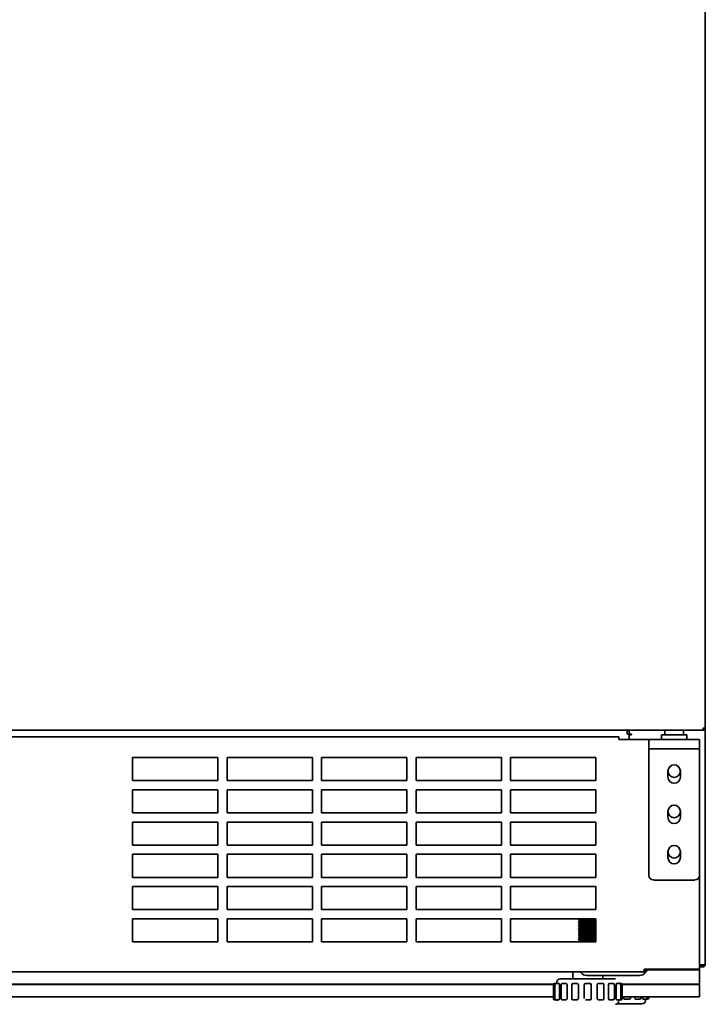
# Model space of a CAD drawing. Extents: x 5.3 to 59.4, y -5.7 to 59.8.
# Tile 2 of 5: x 17 to 28.7, y -5.7 to 11.1. Entities that reach past the tile are written whole.
import ezdxf

# ---------------------------------------------------------------- set-up
doc = ezdxf.new("R2010")
doc.units = 0
doc.header["$MEASUREMENT"] = 0

msp = doc.modelspace()

# ---------------------------------------------------------------- linework, layer by layer
at = {"color": 7, "lineweight": 35}
for p, q in [((28.713, -1.01), (28.713, 27.635)), ((5.395, -1.038), (28.685, -1.038)), ((6.764, -1.15), (27.237, -1.15)), ((27.237, -1.19), (27.237, -1.15)), ((27.377, -1.107), (27.377, -1.038)), ((27.377, -1.107), (27.414, -1.107)), ((27.414, -1.107), (27.414, -1.038)), ((27.443, -1.107), (27.414, -1.107)), ((27.414, -1.197), (27.414, -1.117)), ((27.453, -1.117), (27.414, -1.117)), ((27.443, -1.107), (27.453, -1.107)), ((27.453, -1.107), (27.453, -1.117)), ((27.965, -1.117), (28.181, -1.117)), ((27.965, -1.117), (27.965, -1.195)), ((28.024, -1.038), (28.024, -1.117)), ((28.181, -1.117), (28.398, -1.117)), ((28.339, -1.038), (28.339, -1.117)), ((28.398, -1.117), (28.398, -1.195)), ((28.685, -1.038), (28.685, -1.018)), ((28.693, -1.01), (28.713, -1.01)), ((28.713, -1.01), (28.713, -5.044)), ((27.237, -1.197), (27.237, -1.19)), ((27.748, -1.197), (27.237, -1.197)), ((27.748, -1.195), (27.77, -1.195)), ((27.748, -1.353), (27.748, -1.195)), ((27.958, -1.195), (27.77, -1.195)), ((27.958, -1.195), (28.181, -1.195)), ((28.181, -1.195), (28.405, -1.195)), ((28.593, -1.195), (28.405, -1.195)), ((28.593, -1.195), (28.615, -1.195)), ((28.615, -1.195), (28.615, -1.353)), ((20.386, -1.504), (18.929, -1.504)), ((18.929, -1.504), (18.929, -1.898)), ((20.386, -1.898), (20.386, -1.504)), ((22, -1.504), (20.544, -1.504)), ((20.544, -1.504), (20.544, -1.898)), ((22, -1.898), (22, -1.504)), ((23.615, -1.504), (22.158, -1.504)), ((22.158, -1.504), (22.158, -1.898)), ((23.615, -1.898), (23.615, -1.504)), ((25.229, -1.504), (23.772, -1.504)), ((23.772, -1.504), (23.772, -1.898)), ((25.229, -1.898), (25.229, -1.504)), ((26.843, -1.504), (25.386, -1.504)), ((25.386, -1.504), (25.386, -1.898)), ((26.843, -1.898), (26.843, -1.504)), ((27.748, -1.353), (27.77, -1.353)), ((27.748, -1.353), (27.748, -1.373)), ((27.748, -1.373), (27.748, -3.518)), ((27.77, -1.353), (27.958, -1.353)), ((27.958, -1.353), (28.181, -1.353)), ((28.181, -1.353), (28.065, -1.353)), ((28.181, -1.353), (28.405, -1.353)), ((28.298, -1.353), (28.181, -1.353)), ((28.405, -1.353), (28.593, -1.353)), ((28.615, -1.353), (28.593, -1.353)), ((28.615, -1.373), (28.615, -1.353)), ((28.615, -3.518), (28.615, -1.373)), ((28.073, -1.737), (28.073, -1.835)), ((28.29, -1.835), (28.29, -1.737)), ((18.929, -1.898), (20.386, -1.898)), ((20.544, -1.898), (22, -1.898)), ((22.158, -1.898), (23.615, -1.898)), ((23.772, -1.898), (25.229, -1.898)), ((25.386, -1.898), (26.843, -1.898)), ((20.386, -2.056), (18.929, -2.056)), ((18.929, -2.056), (18.929, -2.449)), ((20.386, -2.449), (20.386, -2.056)), ((22, -2.056), (20.544, -2.056)), ((20.544, -2.056), (20.544, -2.449)), ((22, -2.449), (22, -2.056)), ((23.615, -2.056), (22.158, -2.056)), ((22.158, -2.056), (22.158, -2.449)), ((23.615, -2.449), (23.615, -2.056)), ((25.229, -2.056), (23.772, -2.056)), ((23.772, -2.056), (23.772, -2.449)), ((25.229, -2.449), (25.229, -2.056)), ((26.843, -2.056), (25.386, -2.056)), ((25.386, -2.056), (25.386, -2.449)), ((26.843, -2.449), (26.843, -2.056)), ((18.929, -2.449), (20.386, -2.449)), ((20.544, -2.449), (22, -2.449)), ((22.158, -2.449), (23.615, -2.449)), ((23.772, -2.449), (25.229, -2.449)), ((25.386, -2.449), (26.843, -2.449)), ((28.073, -2.426), (28.073, -2.524)), ((28.29, -2.524), (28.29, -2.426)), ((20.386, -2.607), (18.929, -2.607)), ((18.929, -2.607), (18.929, -3.001)), ((20.386, -3.001), (20.386, -2.607)), ((22, -2.607), (20.544, -2.607)), ((20.544, -2.607), (20.544, -3.001)), ((22, -3.001), (22, -2.607)), ((23.615, -2.607), (22.158, -2.607)), ((22.158, -2.607), (22.158, -3.001)), ((23.615, -3.001), (23.615, -2.607)), ((25.229, -2.607), (23.772, -2.607)), ((23.772, -2.607), (23.772, -3.001)), ((25.229, -3.001), (25.229, -2.607)), ((26.843, -2.607), (25.386, -2.607)), ((25.386, -2.607), (25.386, -3.001)), ((26.843, -3.001), (26.843, -2.607)), ((18.929, -3.001), (20.386, -3.001)), ((20.544, -3.001), (22, -3.001)), ((22.158, -3.001), (23.615, -3.001)), ((23.772, -3.001), (25.229, -3.001)), ((25.386, -3.001), (26.843, -3.001)), ((20.386, -3.158), (18.929, -3.158)), ((18.929, -3.158), (18.929, -3.552)), ((20.386, -3.552), (20.386, -3.158)), ((22, -3.158), (20.544, -3.158)), ((20.544, -3.158), (20.544, -3.552)), ((22, -3.552), (22, -3.158)), ((23.615, -3.158), (22.158, -3.158)), ((22.158, -3.158), (22.158, -3.552)), ((23.615, -3.552), (23.615, -3.158)), ((25.229, -3.158), (23.772, -3.158)), ((23.772, -3.158), (23.772, -3.552)), ((25.229, -3.552), (25.229, -3.158)), ((26.843, -3.158), (25.386, -3.158)), ((25.386, -3.158), (25.386, -3.552)), ((26.843, -3.552), (26.843, -3.158)), ((28.073, -3.115), (28.073, -3.213)), ((28.29, -3.213), (28.29, -3.115)), ((28.615, -5.119), (28.615, -3.518)), ((18.929, -3.552), (20.386, -3.552)), ((20.544, -3.552), (22, -3.552)), ((22.158, -3.552), (23.615, -3.552)), ((23.772, -3.552), (25.229, -3.552)), ((25.386, -3.552), (26.843, -3.552)), ((27.827, -3.597), (28.536, -3.597)), ((20.386, -3.709), (18.929, -3.709)), ((18.929, -3.709), (18.929, -4.103)), ((20.386, -4.103), (20.386, -3.709)), ((22, -3.709), (20.544, -3.709)), ((20.544, -3.709), (20.544, -4.103)), ((22, -4.103), (22, -3.709)), ((23.615, -3.709), (22.158, -3.709)), ((22.158, -3.709), (22.158, -4.103)), ((23.615, -4.103), (23.615, -3.709)), ((25.229, -3.709), (23.772, -3.709)), ((23.772, -3.709), (23.772, -4.103)), ((25.229, -4.103), (25.229, -3.709)), ((26.843, -3.709), (25.386, -3.709)), ((25.386, -3.709), (25.386, -4.103)), ((26.843, -4.103), (26.843, -3.709)), ((18.929, -4.103), (20.386, -4.103)), ((20.544, -4.103), (22, -4.103)), ((22.158, -4.103), (23.615, -4.103)), ((23.772, -4.103), (25.229, -4.103)), ((25.386, -4.103), (26.843, -4.103)), ((20.386, -4.26), (18.929, -4.26)), ((18.929, -4.26), (18.929, -4.654)), ((20.386, -4.654), (20.386, -4.26)), ((22, -4.26), (20.544, -4.26)), ((20.544, -4.26), (20.544, -4.654)), ((22, -4.654), (22, -4.26)), ((23.615, -4.26), (22.158, -4.26)), ((22.158, -4.26), (22.158, -4.654)), ((23.615, -4.654), (23.615, -4.26)), ((25.229, -4.26), (23.772, -4.26)), ((23.772, -4.26), (23.772, -4.654)), ((25.229, -4.654), (25.229, -4.26)), ((26.843, -4.26), (25.386, -4.26)), ((25.386, -4.26), (25.386, -4.654)), ((26.551, -4.26), (26.548, -4.262)), ((26.551, -4.26), (26.548, -4.262)), ((26.548, -4.266), (26.548, -4.263)), ((26.548, -4.266), (26.548, -4.263)), ((26.548, -4.266), (26.579, -4.284)), ((26.548, -4.266), (26.579, -4.284)), ((26.58, -4.283), (26.548, -4.302)), ((26.58, -4.283), (26.548, -4.302)), ((26.548, -4.305), (26.548, -4.302)), ((26.548, -4.305), (26.548, -4.302)), ((26.548, -4.306), (26.579, -4.323)), ((26.548, -4.306), (26.579, -4.323)), ((26.58, -4.323), (26.548, -4.341)), ((26.58, -4.323), (26.548, -4.341)), ((26.548, -4.344), (26.548, -4.342)), ((26.548, -4.344), (26.548, -4.342)), ((26.548, -4.345), (26.579, -4.363)), ((26.548, -4.345), (26.579, -4.363)), ((26.58, -4.362), (26.548, -4.381)), ((26.58, -4.362), (26.548, -4.381)), ((26.843, -4.336), (26.83, -4.344)), ((26.843, -4.336), (26.83, -4.344)), ((26.838, -4.26), (26.831, -4.265)), ((26.838, -4.26), (26.831, -4.265)), ((26.831, -4.264), (26.843, -4.271)), ((26.831, -4.264), (26.843, -4.271)), ((26.843, -4.297), (26.831, -4.304)), ((26.843, -4.297), (26.831, -4.304)), ((26.831, -4.304), (26.843, -4.31)), ((26.831, -4.304), (26.843, -4.31)), ((26.831, -4.343), (26.843, -4.35)), ((26.831, -4.343), (26.843, -4.35)), ((26.843, -4.654), (26.843, -4.26)), ((26.548, -4.384), (26.548, -4.381)), ((26.548, -4.384), (26.548, -4.381)), ((26.548, -4.384), (26.579, -4.402)), ((26.548, -4.384), (26.579, -4.402)), ((26.58, -4.402), (26.548, -4.42)), ((26.58, -4.402), (26.548, -4.42)), ((26.548, -4.423), (26.548, -4.42)), ((26.548, -4.423), (26.548, -4.42)), ((26.548, -4.424), (26.579, -4.441)), ((26.548, -4.424), (26.579, -4.441)), ((26.58, -4.441), (26.548, -4.459)), ((26.58, -4.441), (26.548, -4.459)), ((26.548, -4.463), (26.548, -4.46)), ((26.548, -4.463), (26.548, -4.46)), ((26.548, -4.463), (26.579, -4.481)), ((26.548, -4.463), (26.579, -4.481)), ((26.58, -4.48), (26.548, -4.499)), ((26.58, -4.48), (26.548, -4.499)), ((26.548, -4.502), (26.548, -4.499)), ((26.548, -4.502), (26.548, -4.499)), ((26.548, -4.502), (26.579, -4.52)), ((26.548, -4.502), (26.579, -4.52)), ((26.58, -4.52), (26.548, -4.538)), ((26.58, -4.52), (26.548, -4.538)), ((26.548, -4.541), (26.548, -4.538)), ((26.548, -4.541), (26.548, -4.538)), ((26.548, -4.542), (26.579, -4.56)), ((26.548, -4.542), (26.579, -4.56)), ((26.843, -4.376), (26.83, -4.383)), ((26.843, -4.376), (26.83, -4.383)), ((26.843, -4.415), (26.83, -4.422)), ((26.843, -4.415), (26.83, -4.422)), ((26.831, -4.382), (26.843, -4.389)), ((26.831, -4.382), (26.843, -4.389)), ((26.831, -4.422), (26.843, -4.428)), ((26.831, -4.422), (26.843, -4.428)), ((26.843, -4.455), (26.831, -4.462)), ((26.843, -4.455), (26.831, -4.462)), ((26.831, -4.461), (26.843, -4.468)), ((26.831, -4.461), (26.843, -4.468)), ((26.843, -4.494), (26.831, -4.501)), ((26.843, -4.494), (26.831, -4.501)), ((26.831, -4.501), (26.843, -4.507)), ((26.831, -4.501), (26.843, -4.507)), ((26.843, -4.533), (26.831, -4.54)), ((26.843, -4.533), (26.831, -4.54)), ((26.831, -4.54), (26.843, -4.546)), ((26.831, -4.54), (26.843, -4.546)), ((18.929, -4.654), (20.386, -4.654)), ((20.544, -4.654), (22, -4.654)), ((22.158, -4.654), (23.615, -4.654)), ((23.772, -4.654), (25.229, -4.654)), ((25.386, -4.654), (26.843, -4.654)), ((26.58, -4.559), (26.548, -4.577)), ((26.58, -4.559), (26.548, -4.577)), ((26.548, -4.581), (26.548, -4.578)), ((26.548, -4.581), (26.548, -4.578)), ((26.548, -4.581), (26.579, -4.599)), ((26.548, -4.581), (26.579, -4.599)), ((26.58, -4.598), (26.548, -4.617)), ((26.58, -4.598), (26.548, -4.617)), ((26.548, -4.62), (26.548, -4.617)), ((26.548, -4.62), (26.548, -4.617)), ((26.548, -4.621), (26.579, -4.638)), ((26.548, -4.621), (26.579, -4.638)), ((26.58, -4.638), (26.552, -4.654)), ((26.58, -4.638), (26.552, -4.654)), ((26.843, -4.612), (26.83, -4.619)), ((26.843, -4.612), (26.83, -4.619)), ((26.843, -4.573), (26.831, -4.58)), ((26.843, -4.573), (26.831, -4.58)), ((26.831, -4.579), (26.843, -4.586)), ((26.831, -4.579), (26.843, -4.586)), ((26.831, -4.619), (26.843, -4.625)), ((26.831, -4.619), (26.843, -4.625)), ((26.843, -4.651), (26.838, -4.654)), ((26.843, -4.651), (26.838, -4.654)), ((28.674, -5.044), (28.615, -5.044)), ((28.693, -5.044), (28.674, -5.044)), ((28.713, -5.044), (28.693, -5.044)), ((27.67, -5.166), (6.331, -5.166)), ((26.449, -5.288), (26.449, -5.166)), ((26.449, -5.288), (26.449, -5.166)), ((26.589, -5.179), (26.579, -5.166)), ((26.589, -5.179), (26.579, -5.166)), ((27.67, -5.127), (27.67, -5.119)), ((27.67, -5.119), (28.615, -5.119)), ((27.67, -5.166), (27.67, -5.127)), ((28.615, -5.13), (27.67, -5.13)), ((27.67, -5.13), (28.615, -5.13)), ((27.688, -5.179), (27.712, -5.146)), ((27.688, -5.179), (27.712, -5.146)), ((28.615, -5.064), (28.674, -5.064)), ((28.615, -5.083), (28.674, -5.083)), ((28.615, -5.13), (28.615, -5.119)), ((28.615, -5.119), (28.615, -5.13)), ((28.615, -5.13), (28.615, -5.147)), ((28.615, -5.378), (28.615, -5.147)), ((7.882, -5.378), (26.119, -5.378)), ((7.882, -5.38), (26.119, -5.38)), ((26.137, -5.367), (26.16, -5.367)), ((26.16, -5.367), (26.137, -5.367)), ((26.16, -5.367), (26.206, -5.367)), ((26.206, -5.367), (26.16, -5.367)), ((26.174, -5.367), (26.174, -5.347)), ((26.174, -5.367), (26.174, -5.347)), ((26.206, -5.367), (26.21, -5.367)), ((26.21, -5.367), (26.206, -5.367)), ((26.21, -5.367), (26.213, -5.367)), ((26.213, -5.367), (26.21, -5.367)), ((27.177, -5.288), (26.233, -5.288)), ((27.177, -5.288), (26.233, -5.288)), ((26.271, -5.367), (26.332, -5.367)), ((26.332, -5.367), (26.271, -5.367)), ((26.332, -5.367), (26.335, -5.367)), ((26.335, -5.367), (26.332, -5.367)), ((26.335, -5.367), (26.337, -5.367)), ((26.337, -5.367), (26.335, -5.367)), ((26.338, -5.367), (26.337, -5.367)), ((26.45, -5.367), (26.522, -5.367)), ((26.522, -5.367), (26.45, -5.367)), ((26.524, -5.367), (26.525, -5.367)), ((26.525, -5.367), (26.524, -5.367)), ((26.666, -5.367), (26.744, -5.367)), ((26.744, -5.367), (26.666, -5.367)), ((27.587, -5.229), (26.689, -5.229)), ((27.587, -5.229), (26.689, -5.229)), ((26.885, -5.367), (26.961, -5.367)), ((26.961, -5.367), (26.885, -5.367)), ((27.587, -5.229), (26.961, -5.229)), ((26.961, -5.288), (26.961, -5.229)), ((27.587, -5.229), (26.961, -5.229)), ((26.961, -5.288), (26.961, -5.229)), ((27.073, -5.367), (27.139, -5.367)), ((27.139, -5.367), (27.073, -5.367)), ((27.197, -5.367), (27.25, -5.367)), ((27.25, -5.367), (27.197, -5.367)), ((27.237, -5.367), (27.237, -5.347)), ((27.237, -5.367), (27.237, -5.347)), ((27.25, -5.367), (27.273, -5.367)), ((27.273, -5.367), (27.25, -5.367)), ((27.291, -5.378), (28.615, -5.378)), ((27.292, -5.38), (28.615, -5.38)), ((28.615, -5.38), (28.615, -5.378)), ((28.615, -5.38), (28.615, -5.522)), ((26.117, -5.386), (26.117, -5.623)), ((26.117, -5.386), (26.117, -5.623)), ((26.141, -5.386), (26.141, -5.623)), ((26.141, -5.386), (26.141, -5.623)), ((26.221, -5.386), (26.221, -5.623)), ((26.221, -5.623), (26.221, -5.386)), ((26.251, -5.386), (26.251, -5.623)), ((26.251, -5.386), (26.251, -5.623)), ((26.352, -5.386), (26.352, -5.623)), ((26.352, -5.623), (26.352, -5.386)), ((26.43, -5.386), (26.43, -5.623)), ((26.43, -5.386), (26.43, -5.623)), ((26.544, -5.386), (26.544, -5.623)), ((26.544, -5.623), (26.544, -5.386)), ((26.646, -5.386), (26.646, -5.623)), ((26.646, -5.386), (26.646, -5.623)), ((26.764, -5.386), (26.764, -5.623)), ((26.764, -5.386), (26.764, -5.623)), ((26.866, -5.623), (26.866, -5.386)), ((26.866, -5.386), (26.866, -5.623)), ((26.98, -5.386), (26.98, -5.623)), ((26.98, -5.386), (26.98, -5.623)), ((27.058, -5.623), (27.058, -5.386)), ((27.058, -5.386), (27.058, -5.623)), ((27.159, -5.386), (27.159, -5.623)), ((27.159, -5.386), (27.159, -5.623)), ((27.189, -5.623), (27.189, -5.386)), ((27.189, -5.386), (27.189, -5.623)), ((27.27, -5.386), (27.27, -5.623)), ((27.27, -5.386), (27.27, -5.623)), ((27.293, -5.386), (27.293, -5.623)), ((27.293, -5.386), (27.293, -5.623)), ((28.615, -5.522), (28.615, -5.595)), ((26.117, -5.595), (7.883, -5.595)), ((26.163, -5.642), (26.137, -5.642)), ((26.137, -5.642), (26.16, -5.642)), ((26.213, -5.642), (26.16, -5.642)), ((26.16, -5.642), (26.213, -5.642)), ((26.174, -5.662), (26.174, -5.642)), ((26.174, -5.662), (26.174, -5.642)), ((26.337, -5.642), (26.271, -5.642)), ((26.271, -5.642), (26.337, -5.642)), ((26.525, -5.642), (26.45, -5.642)), ((26.45, -5.642), (26.525, -5.642)), ((26.744, -5.642), (26.666, -5.642)), ((26.666, -5.642), (26.744, -5.642)), ((26.886, -5.642), (26.885, -5.642)), ((26.885, -5.642), (26.886, -5.642)), ((26.887, -5.642), (26.886, -5.642)), ((26.886, -5.642), (26.887, -5.642)), ((26.961, -5.642), (26.887, -5.642)), ((26.887, -5.642), (26.961, -5.642)), ((27.075, -5.642), (27.073, -5.642)), ((27.073, -5.642), (27.075, -5.642)), ((27.139, -5.642), (27.077, -5.642)), ((27.077, -5.642), (27.139, -5.642)), ((27.2, -5.642), (27.197, -5.642)), ((27.197, -5.642), (27.2, -5.642)), ((27.203, -5.642), (27.2, -5.642)), ((27.2, -5.642), (27.203, -5.642)), ((27.25, -5.642), (27.203, -5.642)), ((27.203, -5.642), (27.25, -5.642)), ((27.207, -5.713), (27.63, -5.713)), ((27.237, -5.662), (27.237, -5.642)), ((27.237, -5.662), (27.237, -5.642)), ((27.249, -5.642), (27.273, -5.642)), ((27.273, -5.642), (27.25, -5.642)), ((28.615, -5.595), (27.293, -5.595)), ((27.319, -5.615), (27.319, -5.595)), ((27.339, -5.634), (27.337, -5.634)), ((27.34, -5.634), (27.339, -5.634)), ((27.413, -5.634), (27.34, -5.634)), ((27.433, -5.595), (27.433, -5.615)), ((27.511, -5.615), (27.511, -5.595)), ((27.528, -5.634), (27.525, -5.634)), ((27.53, -5.634), (27.528, -5.634)), ((27.592, -5.634), (27.53, -5.634)), ((27.612, -5.595), (27.612, -5.615)), ((27.642, -5.615), (27.642, -5.595)), ((27.653, -5.634), (27.65, -5.634)), ((27.656, -5.634), (27.653, -5.634)), ((27.703, -5.634), (27.656, -5.634)), ((27.689, -5.654), (27.689, -5.634)), ((27.726, -5.634), (27.703, -5.634)), ((27.722, -5.595), (27.722, -5.615)), ((27.745, -5.595), (27.745, -5.615))]:
    msp.add_line(p, q, dxfattribs=at)
for points in [[(28.674, -0.999), (28.684, -1.002), (28.688, -1.005), (28.692, -1.008), (28.693, -1.009), (28.693, -1.01)], [(28.674, -0.999), (28.691, -1.002), (28.699, -1.004), (28.709, -1.007), (28.712, -1.008), (28.713, -1.009), (28.713, -1.01)], [(28.685, -1.018), (28.684, -1.018), (28.682, -1.016), (28.68, -1.014), (28.677, -1.007), (28.674, -0.999)], [(28.685, -1.038), (28.684, -1.038), (28.683, -1.037), (28.682, -1.035), (28.68, -1.03), (28.677, -1.016), (28.674, -0.999)], [(26.548, -4.266), (26.548, -4.266), (26.548, -4.266), (26.548, -4.265), (26.549, -4.265), (26.556, -4.264), (26.568, -4.263), (26.603, -4.26)], [(26.548, -4.262), (26.55, -4.262), (26.56, -4.26)], [(26.548, -4.262), (26.55, -4.262), (26.56, -4.26)], [(26.603, -4.26), (26.562, -4.263), (26.551, -4.265), (26.548, -4.265), (26.548, -4.266), (26.548, -4.266), (26.548, -4.266)], [(26.705, -4.292), (26.618, -4.296), (26.567, -4.299), (26.551, -4.301), (26.549, -4.302), (26.548, -4.302)], [(26.548, -4.302), (26.548, -4.302), (26.55, -4.301), (26.56, -4.3), (26.598, -4.297), (26.679, -4.293), (26.705, -4.292)], [(26.548, -4.305), (26.548, -4.305), (26.548, -4.305), (26.548, -4.305), (26.549, -4.304), (26.551, -4.304), (26.57, -4.302), (26.601, -4.3), (26.705, -4.295)], [(26.705, -4.295), (26.622, -4.299), (26.575, -4.301), (26.554, -4.303), (26.548, -4.305), (26.548, -4.305), (26.548, -4.305), (26.548, -4.305), (26.548, -4.305)], [(26.705, -4.332), (26.613, -4.336), (26.568, -4.338), (26.555, -4.34), (26.549, -4.341), (26.548, -4.341)], [(26.548, -4.341), (26.55, -4.341), (26.558, -4.339), (26.569, -4.338), (26.598, -4.336), (26.681, -4.333), (26.705, -4.332)], [(26.548, -4.344), (26.548, -4.344), (26.548, -4.344), (26.548, -4.344), (26.549, -4.344), (26.551, -4.343), (26.57, -4.341), (26.618, -4.338), (26.705, -4.335)], [(26.705, -4.335), (26.611, -4.339), (26.575, -4.341), (26.563, -4.342), (26.551, -4.343), (26.549, -4.344), (26.548, -4.344), (26.548, -4.344), (26.548, -4.344), (26.548, -4.344)], [(26.705, -4.371), (26.617, -4.375), (26.564, -4.378), (26.55, -4.38), (26.548, -4.381)], [(26.548, -4.381), (26.549, -4.38), (26.552, -4.379), (26.56, -4.378), (26.584, -4.377), (26.678, -4.372), (26.705, -4.371)], [(26.548, -4.384), (26.548, -4.384), (26.548, -4.384), (26.548, -4.383), (26.553, -4.382), (26.564, -4.381), (26.592, -4.379), (26.634, -4.377), (26.705, -4.374)], [(26.705, -4.374), (26.633, -4.377), (26.593, -4.379), (26.564, -4.381), (26.551, -4.383), (26.549, -4.383), (26.548, -4.383), (26.548, -4.384), (26.548, -4.384), (26.548, -4.384)], [(26.831, -4.265), (26.83, -4.265), (26.826, -4.266), (26.807, -4.268), (26.791, -4.269), (26.751, -4.272), (26.678, -4.276), (26.612, -4.279), (26.592, -4.281), (26.585, -4.282), (26.581, -4.283), (26.58, -4.283)], [(26.58, -4.283), (26.58, -4.283), (26.583, -4.282), (26.601, -4.28), (26.651, -4.277), (26.723, -4.273), (26.772, -4.271), (26.795, -4.269), (26.817, -4.267), (26.825, -4.266), (26.829, -4.265), (26.831, -4.265)], [(26.831, -4.304), (26.83, -4.305), (26.826, -4.305), (26.818, -4.307), (26.786, -4.309), (26.708, -4.313), (26.628, -4.318), (26.6, -4.32), (26.588, -4.321), (26.581, -4.322), (26.58, -4.323)], [(26.58, -4.323), (26.58, -4.323), (26.583, -4.322), (26.597, -4.32), (26.611, -4.319), (26.648, -4.316), (26.72, -4.313), (26.789, -4.309), (26.815, -4.307), (26.824, -4.306), (26.829, -4.305), (26.831, -4.304)], [(26.83, -4.344), (26.828, -4.344), (26.818, -4.346), (26.783, -4.349), (26.711, -4.353), (26.636, -4.357), (26.608, -4.358), (26.589, -4.36), (26.582, -4.362), (26.58, -4.362)], [(26.58, -4.362), (26.58, -4.362), (26.583, -4.361), (26.597, -4.359), (26.612, -4.358), (26.648, -4.356), (26.72, -4.352), (26.787, -4.348), (26.814, -4.346), (26.827, -4.345), (26.83, -4.344)], [(26.843, -4.286), (26.814, -4.288), (26.705, -4.292)], [(26.705, -4.292), (26.795, -4.289), (26.843, -4.286)], [(26.705, -4.295), (26.811, -4.291), (26.843, -4.289)], [(26.843, -4.289), (26.798, -4.291), (26.705, -4.295)], [(26.843, -4.325), (26.81, -4.327), (26.723, -4.331), (26.705, -4.332)], [(26.705, -4.332), (26.783, -4.329), (26.843, -4.325)], [(26.705, -4.335), (26.783, -4.331), (26.834, -4.329), (26.843, -4.328)], [(26.843, -4.328), (26.803, -4.33), (26.705, -4.335)], [(26.843, -4.364), (26.805, -4.367), (26.738, -4.37), (26.705, -4.371)], [(26.705, -4.371), (26.754, -4.369), (26.834, -4.365), (26.843, -4.364)], [(26.705, -4.374), (26.771, -4.371), (26.825, -4.369), (26.843, -4.367)], [(26.843, -4.367), (26.799, -4.37), (26.705, -4.374)], [(26.705, -4.411), (26.635, -4.413), (26.579, -4.416), (26.556, -4.418), (26.55, -4.419), (26.548, -4.42)], [(26.548, -4.42), (26.55, -4.419), (26.559, -4.418), (26.583, -4.416), (26.678, -4.412), (26.705, -4.411)], [(26.548, -4.423), (26.548, -4.423), (26.548, -4.423), (26.548, -4.423), (26.549, -4.422), (26.552, -4.422), (26.559, -4.421), (26.601, -4.418), (26.665, -4.415), (26.705, -4.413)], [(26.705, -4.413), (26.615, -4.417), (26.563, -4.421), (26.552, -4.422), (26.549, -4.422), (26.548, -4.423), (26.548, -4.423), (26.548, -4.423), (26.548, -4.423)], [(26.705, -4.45), (26.612, -4.454), (26.57, -4.456), (26.558, -4.457), (26.55, -4.459), (26.548, -4.459)], [(26.548, -4.459), (26.55, -4.459), (26.556, -4.458), (26.584, -4.455), (26.636, -4.453), (26.705, -4.45)], [(26.548, -4.463), (26.548, -4.462), (26.548, -4.462), (26.548, -4.462), (26.552, -4.461), (26.569, -4.459), (26.621, -4.456), (26.705, -4.453)], [(26.705, -4.453), (26.632, -4.456), (26.576, -4.459), (26.562, -4.46), (26.552, -4.461), (26.549, -4.462), (26.548, -4.462), (26.548, -4.462), (26.548, -4.463), (26.548, -4.463)], [(26.705, -4.489), (26.616, -4.493), (26.57, -4.496), (26.551, -4.498), (26.549, -4.498), (26.548, -4.499)], [(26.548, -4.499), (26.549, -4.498), (26.551, -4.498), (26.565, -4.496), (26.593, -4.494), (26.655, -4.491), (26.705, -4.489)], [(26.548, -4.502), (26.548, -4.502), (26.548, -4.502), (26.548, -4.502), (26.552, -4.5), (26.571, -4.499), (26.618, -4.496), (26.705, -4.492)], [(26.705, -4.492), (26.593, -4.497), (26.564, -4.499), (26.55, -4.501), (26.548, -4.501), (26.548, -4.502), (26.548, -4.502), (26.548, -4.502)], [(26.705, -4.529), (26.615, -4.532), (26.568, -4.535), (26.557, -4.536), (26.55, -4.537), (26.548, -4.538)], [(26.548, -4.538), (26.55, -4.537), (26.557, -4.536), (26.578, -4.535), (26.631, -4.532), (26.705, -4.529)], [(26.548, -4.541), (26.548, -4.541), (26.548, -4.541), (26.548, -4.541), (26.548, -4.541), (26.55, -4.54), (26.556, -4.539), (26.581, -4.537), (26.635, -4.534), (26.705, -4.532)], [(26.705, -4.532), (26.616, -4.535), (26.58, -4.537), (26.556, -4.539), (26.548, -4.541), (26.548, -4.541), (26.548, -4.541), (26.548, -4.541), (26.548, -4.541)], [(26.579, -4.441), (26.58, -4.441), (26.581, -4.44), (26.59, -4.439), (26.602, -4.438), (26.634, -4.435), (26.704, -4.432), (26.776, -4.428), (26.815, -4.425), (26.827, -4.423), (26.83, -4.423), (26.83, -4.422)], [(26.83, -4.383), (26.829, -4.384), (26.823, -4.385), (26.807, -4.386), (26.781, -4.388), (26.679, -4.394), (26.622, -4.397), (26.596, -4.399), (26.585, -4.4), (26.581, -4.401), (26.58, -4.402)], [(26.58, -4.401), (26.585, -4.4), (26.605, -4.398), (26.663, -4.394), (26.758, -4.39), (26.8, -4.387), (26.818, -4.385), (26.825, -4.384), (26.829, -4.383), (26.83, -4.383)], [(26.83, -4.422), (26.83, -4.423), (26.826, -4.424), (26.813, -4.425), (26.761, -4.429), (26.65, -4.434), (26.619, -4.436), (26.595, -4.438), (26.585, -4.44), (26.58, -4.441), (26.58, -4.441)], [(26.58, -4.48), (26.58, -4.48), (26.584, -4.479), (26.603, -4.477), (26.62, -4.476), (26.66, -4.473), (26.715, -4.471), (26.768, -4.468), (26.81, -4.465), (26.824, -4.463), (26.829, -4.462), (26.831, -4.462)], [(26.58, -4.48), (26.58, -4.48), (26.584, -4.479), (26.603, -4.477), (26.62, -4.476), (26.66, -4.473), (26.715, -4.471), (26.768, -4.468), (26.81, -4.465), (26.824, -4.463), (26.829, -4.462), (26.831, -4.462)], [(26.58, -4.52), (26.58, -4.519), (26.584, -4.519), (26.603, -4.516), (26.62, -4.515), (26.66, -4.513), (26.714, -4.51), (26.768, -4.507), (26.8, -4.505), (26.814, -4.504), (26.827, -4.502), (26.83, -4.501), (26.831, -4.501)], [(26.58, -4.52), (26.58, -4.519), (26.584, -4.519), (26.603, -4.516), (26.62, -4.515), (26.66, -4.513), (26.715, -4.51), (26.768, -4.507), (26.801, -4.505), (26.814, -4.504), (26.827, -4.502), (26.83, -4.501), (26.831, -4.501)], [(26.58, -4.559), (26.58, -4.559), (26.584, -4.558), (26.603, -4.556), (26.619, -4.554), (26.659, -4.552), (26.732, -4.548), (26.798, -4.545), (26.818, -4.543), (26.825, -4.542), (26.829, -4.541), (26.831, -4.54)], [(26.58, -4.559), (26.58, -4.559), (26.584, -4.558), (26.603, -4.556), (26.62, -4.554), (26.66, -4.552), (26.733, -4.548), (26.798, -4.545), (26.818, -4.543), (26.825, -4.542), (26.829, -4.541), (26.831, -4.54)], [(26.843, -4.404), (26.797, -4.407), (26.705, -4.411)], [(26.705, -4.411), (26.78, -4.407), (26.825, -4.405), (26.843, -4.404)], [(26.705, -4.413), (26.798, -4.409), (26.843, -4.407)], [(26.843, -4.407), (26.823, -4.408), (26.756, -4.411), (26.705, -4.413)], [(26.843, -4.443), (26.801, -4.446), (26.705, -4.45)], [(26.705, -4.45), (26.781, -4.447), (26.826, -4.444), (26.843, -4.443)], [(26.705, -4.453), (26.753, -4.451), (26.822, -4.448), (26.843, -4.446)], [(26.843, -4.446), (26.799, -4.449), (26.723, -4.452), (26.705, -4.453)], [(26.705, -4.489), (26.799, -4.485), (26.834, -4.483), (26.843, -4.483)], [(26.705, -4.489), (26.801, -4.485), (26.838, -4.483), (26.843, -4.483)], [(26.705, -4.492), (26.793, -4.488), (26.843, -4.485)], [(26.843, -4.485), (26.775, -4.489), (26.705, -4.492)], [(26.843, -4.522), (26.812, -4.524), (26.769, -4.526), (26.705, -4.529)], [(26.705, -4.529), (26.803, -4.524), (26.843, -4.522)], [(26.705, -4.532), (26.799, -4.527), (26.843, -4.525)], [(26.843, -4.525), (26.785, -4.528), (26.705, -4.532)], [(26.705, -4.568), (26.624, -4.571), (26.571, -4.574), (26.552, -4.576), (26.549, -4.577), (26.548, -4.577)], [(26.548, -4.577), (26.549, -4.577), (26.556, -4.576), (26.582, -4.574), (26.621, -4.572), (26.705, -4.568)], [(26.548, -4.581), (26.548, -4.581), (26.548, -4.58), (26.548, -4.58), (26.549, -4.58), (26.558, -4.579), (26.578, -4.577)], [(26.578, -4.577), (26.556, -4.579), (26.549, -4.58), (26.548, -4.58), (26.548, -4.58), (26.548, -4.581), (26.548, -4.581)], [(26.548, -4.62), (26.548, -4.62), (26.548, -4.62), (26.548, -4.62), (26.549, -4.619), (26.558, -4.618), (26.598, -4.615), (26.639, -4.613), (26.705, -4.61)], [(26.705, -4.61), (26.612, -4.614), (26.564, -4.617), (26.551, -4.619), (26.549, -4.619), (26.548, -4.62), (26.548, -4.62), (26.548, -4.62), (26.548, -4.62)], [(26.578, -4.613), (26.558, -4.615), (26.552, -4.616), (26.549, -4.616), (26.548, -4.617)], [(26.548, -4.617), (26.549, -4.616), (26.555, -4.615), (26.578, -4.613)], [(26.559, -4.654), (26.586, -4.652), (26.648, -4.649), (26.705, -4.647)], [(26.705, -4.647), (26.626, -4.65), (26.594, -4.652), (26.56, -4.654)], [(26.705, -4.607), (26.624, -4.611), (26.578, -4.613)], [(26.578, -4.613), (26.634, -4.61), (26.705, -4.607)], [(26.58, -4.598), (26.583, -4.597), (26.596, -4.596), (26.603, -4.595)], [(26.58, -4.598), (26.583, -4.597), (26.596, -4.596), (26.603, -4.595)], [(26.58, -4.638), (26.581, -4.637), (26.584, -4.637), (26.604, -4.634), (26.62, -4.633), (26.66, -4.631), (26.733, -4.627), (26.791, -4.624), (26.814, -4.622), (26.827, -4.62), (26.83, -4.619)], [(26.58, -4.638), (26.581, -4.637), (26.584, -4.637), (26.604, -4.634), (26.66, -4.631), (26.733, -4.627), (26.791, -4.624), (26.814, -4.622), (26.827, -4.62), (26.83, -4.619)], [(26.601, -4.654), (26.66, -4.652), (26.705, -4.65)], [(26.705, -4.65), (26.64, -4.652), (26.601, -4.654)], [(26.603, -4.595), (26.648, -4.592), (26.737, -4.588), (26.79, -4.584), (26.811, -4.583), (26.827, -4.581), (26.83, -4.58), (26.831, -4.58)], [(26.603, -4.595), (26.648, -4.592), (26.737, -4.588), (26.79, -4.584), (26.811, -4.583), (26.827, -4.581), (26.83, -4.58), (26.831, -4.58)], [(26.843, -4.561), (26.827, -4.562), (26.786, -4.565), (26.723, -4.567), (26.705, -4.568)], [(26.705, -4.568), (26.782, -4.565), (26.825, -4.563), (26.843, -4.561)], [(26.843, -4.564), (26.799, -4.567), (26.705, -4.571)], [(26.843, -4.564), (26.797, -4.567), (26.705, -4.571)], [(26.843, -4.601), (26.811, -4.603), (26.705, -4.607)], [(26.705, -4.607), (26.78, -4.604), (26.834, -4.601), (26.843, -4.601)], [(26.705, -4.61), (26.813, -4.606), (26.843, -4.604)], [(26.843, -4.604), (26.8, -4.606), (26.705, -4.61)], [(26.843, -4.64), (26.799, -4.643), (26.705, -4.647)], [(26.705, -4.647), (26.772, -4.644), (26.834, -4.641), (26.843, -4.64)], [(26.705, -4.65), (26.8, -4.646), (26.843, -4.643)], [(26.843, -4.643), (26.802, -4.645), (26.705, -4.65)], [(26.221, -5.386), (26.221, -5.38), (26.219, -5.375), (26.218, -5.37), (26.215, -5.368), (26.214, -5.367), (26.213, -5.367)], [(26.213, -5.367), (26.215, -5.367), (26.216, -5.368), (26.218, -5.37), (26.22, -5.376), (26.221, -5.386)], [(26.337, -5.367), (26.342, -5.368), (26.346, -5.37), (26.35, -5.376), (26.352, -5.383), (26.352, -5.386)], [(26.338, -5.367), (26.342, -5.368), (26.346, -5.371), (26.349, -5.374), (26.35, -5.378), (26.352, -5.382), (26.352, -5.386)], [(26.544, -5.386), (26.543, -5.38), (26.54, -5.375), (26.536, -5.37), (26.531, -5.368), (26.525, -5.367)], [(26.525, -5.367), (26.531, -5.368), (26.536, -5.37), (26.541, -5.375), (26.543, -5.38), (26.544, -5.386)], [(26.885, -5.367), (26.879, -5.368), (26.874, -5.37), (26.87, -5.375), (26.867, -5.38), (26.866, -5.386)], [(26.866, -5.386), (26.867, -5.38), (26.87, -5.375), (26.874, -5.37), (26.879, -5.368), (26.885, -5.367)], [(27.073, -5.367), (27.068, -5.368), (27.064, -5.37), (27.06, -5.376), (27.058, -5.383), (27.058, -5.386)], [(27.058, -5.386), (27.059, -5.38), (27.061, -5.375), (27.064, -5.37), (27.068, -5.368), (27.073, -5.367)], [(27.197, -5.367), (27.195, -5.367), (27.194, -5.368), (27.193, -5.37), (27.19, -5.376), (27.189, -5.386)], [(27.189, -5.386), (27.19, -5.38), (27.191, -5.375), (27.193, -5.37), (27.195, -5.368), (27.196, -5.367), (27.197, -5.367)], [(26.213, -5.642), (26.215, -5.642), (26.216, -5.641), (26.218, -5.639), (26.22, -5.633), (26.221, -5.623)], [(26.221, -5.623), (26.221, -5.629), (26.219, -5.634), (26.218, -5.639), (26.215, -5.641), (26.214, -5.642), (26.213, -5.642)], [(26.337, -5.642), (26.342, -5.641), (26.346, -5.639), (26.35, -5.633), (26.352, -5.626), (26.352, -5.623)], [(26.352, -5.623), (26.351, -5.629), (26.349, -5.634), (26.346, -5.639), (26.342, -5.641), (26.337, -5.642)], [(26.525, -5.642), (26.531, -5.641), (26.536, -5.639), (26.541, -5.634), (26.543, -5.629), (26.544, -5.623)], [(26.544, -5.623), (26.543, -5.629), (26.54, -5.634), (26.536, -5.639), (26.531, -5.641), (26.525, -5.642)], [(26.866, -5.623), (26.867, -5.629), (26.87, -5.634), (26.874, -5.639), (26.879, -5.641), (26.885, -5.642)], [(26.885, -5.642), (26.879, -5.641), (26.874, -5.638), (26.87, -5.634), (26.867, -5.629), (26.866, -5.623)], [(27.058, -5.623), (27.059, -5.629), (27.061, -5.634), (27.064, -5.639), (27.068, -5.641), (27.073, -5.642)], [(27.073, -5.642), (27.068, -5.641), (27.064, -5.639), (27.06, -5.633), (27.058, -5.626), (27.058, -5.623)], [(27.189, -5.623), (27.19, -5.629), (27.191, -5.634), (27.193, -5.639), (27.195, -5.641), (27.196, -5.642), (27.197, -5.642)], [(27.197, -5.642), (27.195, -5.642), (27.194, -5.641), (27.193, -5.639), (27.19, -5.633), (27.189, -5.623)], [(27.319, -5.615), (27.32, -5.621), (27.322, -5.626), (27.327, -5.631), (27.332, -5.633), (27.337, -5.634)], [(27.511, -5.615), (27.512, -5.621), (27.514, -5.626), (27.517, -5.631), (27.521, -5.633), (27.525, -5.634)], [(27.642, -5.615), (27.642, -5.621), (27.644, -5.626), (27.645, -5.631), (27.648, -5.634), (27.649, -5.634), (27.65, -5.634)]]:
    msp.add_lwpolyline(points, dxfattribs=at)
for centre, radius, start, end in [((28.181, -1.737), 0.108, 0, 180), ((28.181, -1.737), 0.108, 180, 360), ((28.181, -1.737), 0.108, 180, 360), ((28.181, -1.835), 0.108, 180, 0), ((28.181, -2.426), 0.108, 0, 180), ((28.181, -2.426), 0.108, 180, 360), ((28.181, -2.426), 0.108, 180, 360), ((28.181, -2.524), 0.108, 180, 0), ((28.181, -3.115), 0.108, 0, 180), ((28.181, -3.115), 0.108, 180, 360), ((28.181, -3.213), 0.108, 180, 360), ((27.827, -3.518), 0.0787, 180, 270), ((28.536, -3.518), 0.0787, 270, 360), ((26.548, -4.263), 0.00055, 110.4685, 166.6407), ((26.548, -4.263), 0.00057, 109.8016, 166.4382), ((26.548, -4.266), 0.000587, 192.971, 249.7402), ((26.548, -4.266), 0.000596, 193.3559, 249.7283), ((26.548, -4.302), 0.000558, 109.3849, 166.236), ((26.548, -4.302), 0.000546, 111.8901, 168.2561), ((26.548, -4.342), 0.000688, 109.7937, 166.2205), ((26.548, -4.342), 0.000614, 110.6665, 167.1476), ((26.548, -4.344), 0.000572, 193.7745, 250.5419), ((26.548, -4.381), 0.000709, 108.8201, 165.3516), ((26.548, -4.381), 0.00067, 108.2699, 164.8957), ((26.548, -4.384), 0.000638, 194.8918, 250.1058), ((26.548, -4.421), 0.000716, 107.1617, 164.0035), ((26.548, -4.421), 0.000625, 109.7288, 165.3776), ((26.548, -4.46), 0.000606, 109.7993, 165.9157), ((26.548, -4.46), 0.000673, 107.9412, 164.0092), ((26.548, -4.463), 0.000601, 192.3202, 250.0802), ((26.548, -4.499), 0.000521, 109.8347, 166.8867), ((26.548, -4.499), 0.000566, 110.0018, 166.5792), ((26.548, -4.502), 0.000561, 193.0548, 250.0488), ((26.548, -4.502), 0.000564, 193.1647, 250.0363), ((26.548, -4.539), 0.000559, 110.3514, 167.5341), ((26.548, -4.539), 0.000603, 109.8493, 166.7582), ((26.548, -4.541), 0.000546, 195.1252, 249.5964), ((26.548, -4.578), 0.000601, 109.6939, 166.4927), ((26.548, -4.578), 0.00066, 108.5599, 166.1772), ((26.548, -4.58), 0.000659, 199.2523, 248.6246), ((26.548, -4.581), 0.000603, 194.1445, 250.5093), ((26.548, -4.617), 0.000679, 109.4217, 165.0329), ((26.548, -4.617), 0.000653, 108.9881, 165.2883), ((26.548, -4.62), 0.000656, 194.823, 250.1246), ((26.548, -4.62), 0.000632, 193.9064, 250.4319), ((26.905, -10.348), 5.78, 91.983, 93.2473), ((26.904, -10.329), 5.761, 91.9793, 93.2477), ((28.674, -5.044), 0.0394, 270, 360), ((28.674, -5.044), 0.0197, 270, 360), ((26.689, -5.103), 0.126, 217, 269.9999), ((26.689, -5.103), 0.126, 217, 269.9923), ((27.587, -5.103), 0.126, 270.0039, 323), ((27.587, -5.103), 0.126, 270.0039, 323), ((27.587, -5.103), 0.126, 270.0149, 323), ((27.587, -5.103), 0.126, 270.0149, 323), ((27.744, -5.17), 0.0394, 90, 143), ((27.744, -5.17), 0.0394, 90, 143), ((26.137, -5.386), 0.0197, 90, 180), ((26.137, -5.386), 0.0197, 90, 180), ((26.16, -5.386), 0.0197, 90, 180), ((26.16, -5.386), 0.0197, 90, 180), ((26.233, -5.347), 0.0591, 90, 180), ((26.233, -5.347), 0.0591, 89.9977, 180), ((26.271, -5.386), 0.0197, 90, 180), ((26.271, -5.386), 0.0197, 90, 180), ((26.45, -5.386), 0.0197, 90, 180), ((26.45, -5.386), 0.0197, 90, 180), ((26.666, -5.386), 0.0197, 90, 180), ((26.666, -5.386), 0.0197, 90, 180), ((26.744, -5.386), 0.0197, 0, 90), ((26.961, -5.386), 0.0197, 0, 90), ((26.961, -5.386), 0.0197, 0, 90), ((27.139, -5.386), 0.0197, 360, 90), ((27.139, -5.386), 0.0197, 360, 90), ((27.25, -5.386), 0.0197, 360, 90), ((27.25, -5.386), 0.0197, 360, 90), ((27.273, -5.386), 0.0197, 360, 90), ((27.273, -5.386), 0.0197, 360, 90), ((26.137, -5.623), 0.0197, 180, 269.9942), ((26.137, -5.623), 0.0197, 180, 269.9942), ((26.16, -5.623), 0.0197, 180, 269.9942), ((26.16, -5.623), 0.0197, 180, 269.9942), ((26.271, -5.623), 0.0197, 180, 269.9942), ((26.271, -5.623), 0.0197, 180, 269.9942), ((26.45, -5.623), 0.0197, 180, 269.9942), ((26.45, -5.623), 0.0197, 180, 269.9942), ((26.744, -5.623), 0.0197, 270.0058, 360), ((26.744, -5.623), 0.0197, 270.0058, 360), ((26.961, -5.623), 0.0197, 270.0058, 0), ((26.961, -5.623), 0.0197, 270.0058, 0), ((27.139, -5.623), 0.0197, 270.0058, 360), ((27.139, -5.623), 0.0197, 270.0058, 360), ((27.178, -5.662), 0.0591, 270, 0), ((27.178, -5.662), 0.0591, 270, 0), ((27.25, -5.623), 0.0197, 270.0058, 360), ((27.25, -5.623), 0.0197, 270.0058, 360), ((27.273, -5.623), 0.0197, 270.0058, 360), ((27.273, -5.623), 0.0197, 270.0058, 360), ((27.413, -5.615), 0.0197, 270.0058, 0), ((27.592, -5.615), 0.0197, 270.0058, 360), ((27.63, -5.654), 0.0591, 270, 0), ((27.703, -5.615), 0.0197, 270.0058, 360), ((27.726, -5.615), 0.0197, 270.0058, 360)]:
    msp.add_arc(centre, radius, start, end, dxfattribs=at)

doc.saveas('drawing.dxf')
